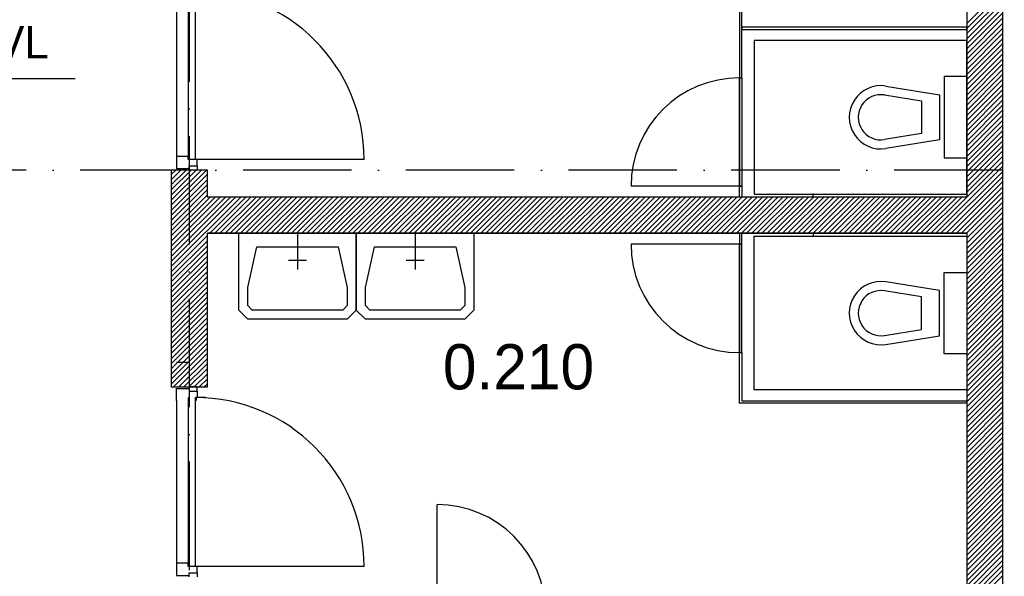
# Model space of a CAD drawing. Header units: millimetres. Extents: x -6587 to 112885, y 244 to 84344.
# Tile 39 of 47: x 66955 to 72400, y 46522 to 49600. Entities that reach past the tile are written whole.
import ezdxf
from ezdxf.enums import TextEntityAlignment as Align

# ---------------------------------------------------------------- set-up
doc = ezdxf.new("R2010")
doc.units = ezdxf.units.MM
doc.header["$LTSCALE"] = 100
doc.linetypes.add('DASHDOT', pattern=[9, 6, -1.5, 0, -1.5])
for name, color, linetype in [('AL$7----_STRAMIEN', 1, 'DASHDOT'), ('AL22----_BINNENWAND', 7, 'CONTINUOUS'), ('BOUW', 8, 'CONTINUOUS'), ('KABELGOOT', 8, 'CONTINUOUS')]:
    doc.layers.add(name, color=color, linetype=linetype)
doc.styles.add('BURO-018', font='BUROFONT.shx', dxfattribs={"height": 180})
doc.styles.add('BURO-025', font='BUROFONT.shx', dxfattribs={"height": 250})

msp = doc.modelspace()

# ---------------------------------------------------------------- linework, layer by layer
at = {"layer": 'AL$7----_STRAMIEN', "color": 1}
for p, q in [((67892.8, 77759.8), (67892.8, 6017.7)), ((67892.8, 77759.8), (67892.8, 6017.7)), ((93992.8, 48768.7), (4198.5, 48768.7))]:
    msp.add_line(p, q, dxfattribs=at)
at = {"layer": 'AL22----_BINNENWAND', "color": 6}
msp.add_line((70949.3, 49558.2), (70949.3, 49545.2), dxfattribs=at)
at = {"layer": 'BOUW'}
for p, q in [((72192.8, 51468.9), (72192.8, 48618.9)), ((72392.8, 48618.9), (72392.8, 51468.9)), ((72192.8, 49579.7), (72392.8, 49779.7)), ((67822.8, 49743.9), (67822.8, 48843.9)), ((67885.8, 49760.9), (67885.8, 48826.9)), ((67925.8, 49760.9), (67925.8, 48826.9)), ((70936.3, 49743.9), (70936.3, 49278.9)), ((70949.3, 49278.9), (70949.3, 49743.9)), ((72192.8, 49551.4), (72392.8, 49751.4)), ((72192.8, 49523.2), (72392.8, 49723.2)), ((72192.8, 49494.9), (72392.8, 49694.9)), ((72192.8, 49466.6), (72392.8, 49666.6)), ((72192.8, 49438.3), (72392.8, 49638.3)), ((72192.8, 49410), (72392.8, 49610)), ((72192.8, 49558.4), (70949.3, 49558.4)), ((70949.3, 49558.4), (70949.3, 49545.4)), ((72192.8, 49381.7), (72392.8, 49581.7)), ((72192.8, 49545.4), (72192.8, 49558.4)), ((70949.3, 49545.4), (72192.8, 49545.4)), ((72192.8, 49353.5), (72392.8, 49553.5)), ((72192.8, 49325.2), (72392.8, 49525.2)), ((72192.8, 49485.4), (71016.8, 49485.4)), ((71016.8, 49485.4), (71016.8, 48635.4)), ((72192.8, 49296.9), (72392.8, 49496.9)), ((72192.8, 48635.4), (72192.8, 49485.4)), ((72192.8, 49268.6), (72392.8, 49468.6)), ((72192.8, 49240.3), (72392.8, 49440.3)), ((72192.8, 49212), (72392.8, 49412)), ((72192.8, 49183.7), (72392.8, 49383.7)), ((72192.8, 49155.5), (72392.8, 49355.5)), ((72067.8, 49285.4), (72067.8, 48835.4)), ((72192.8, 49285.4), (72067.8, 49285.4)), ((72192.8, 49127.2), (72392.8, 49327.2)), ((72192.8, 49098.9), (72392.8, 49298.9)), ((72192.8, 48835.4), (72192.8, 49285.4)), ((70936.3, 49278.9), (70949.3, 49278.9)), ((70936.3, 48678.9), (70936.3, 49278.9)), ((70936.3, 49278.9), (70949.3, 49278.9)), ((70936.3, 49278.9), (70936.3, 48678.9)), ((70949.3, 49278.9), (70949.3, 48678.9)), ((71745.6, 49233.2), (72042.8, 49185.4)), ((72192.8, 49070.6), (72392.8, 49270.6)), ((72192.8, 49042.3), (72392.8, 49242.3)), ((71737.7, 49183.8), (71942.8, 49150.8)), ((72042.8, 49185.4), (72042.8, 48935.4)), ((72192.8, 49014), (72392.8, 49214)), ((72192.8, 48985.8), (72392.8, 49185.8)), ((71942.8, 49150.8), (71942.8, 48970)), ((72192.8, 48957.5), (72392.8, 49157.5)), ((72192.8, 48929.2), (72392.8, 49129.2)), ((72192.8, 48900.9), (72392.8, 49100.9)), ((72192.8, 48872.6), (72392.8, 49072.6)), ((71617.8, 49010.4), (71617.8, 49010.4)), ((72192.8, 48844.3), (72392.8, 49044.3)), ((72192.8, 48816.1), (72392.8, 49016.1)), ((71942.8, 48970), (71737.7, 48937)), ((72192.8, 48787.8), (72392.8, 48987.8)), ((72192.8, 48759.5), (72392.8, 48959.5)), ((72042.8, 48935.4), (71745.6, 48887.6)), ((72192.8, 48731.2), (72392.8, 48931.2)), ((72192.8, 48702.9), (72392.8, 48902.9)), ((71792.8, 48885.4), (71792.8, 48885.4)), ((72192.8, 48674.6), (72392.8, 48874.6)), ((67822.8, 48843.9), (67822.8, 48776.9)), ((67885.8, 48843.9), (67822.8, 48843.9)), ((67885.8, 48826.9), (67885.8, 48843.9)), ((67936.8, 48826.9), (67885.8, 48826.9)), ((68859.8, 48826.9), (67925.8, 48826.9)), ((67936.8, 48791.9), (67936.8, 48826.9)), ((71993.7, 48418.9), (72392.8, 48818.1)), ((72067.8, 48835.4), (72192.8, 48835.4)), ((72192.8, 48646.3), (72392.8, 48846.3)), ((67792.8, 48768.9), (67792.8, 47568.9)), ((67792.8, 48573.8), (67987.9, 48768.9)), ((67792.8, 48602.1), (67959.6, 48768.9)), ((67792.8, 48630.4), (67931.3, 48768.9)), ((67792.8, 48658.7), (67903, 48768.9)), ((67792.8, 48687), (67874.7, 48768.9)), ((67792.8, 48715.3), (67846.5, 48768.9)), ((67792.8, 48743.5), (67818.2, 48768.9)), ((67992.8, 48768.9), (67792.8, 48768.9)), ((67792.8, 48545.6), (67992.8, 48745.6)), ((67822.8, 48776.9), (67892.8, 48776.9)), ((67892.8, 48791.9), (67936.8, 48791.9)), ((67892.8, 48776.9), (67892.8, 48791.9)), ((67892.8, 48768.9), (67892.8, 48791.9)), ((67936.8, 48768.9), (67892.8, 48768.9)), ((67936.8, 48791.9), (67936.8, 48768.9)), ((67992.8, 48618.9), (67992.8, 48768.9)), ((72021.9, 48418.9), (72392.8, 48789.8)), ((72050.2, 48418.9), (72392.8, 48761.5)), ((67792.8, 48517.3), (67992.8, 48717.3)), ((67792.8, 48489), (67992.8, 48689)), ((72078.5, 48418.9), (72392.8, 48733.2)), ((72106.8, 48418.9), (72392.8, 48704.9)), ((67792.8, 48460.7), (67992.8, 48660.7)), ((67792.8, 48432.4), (67992.8, 48632.4)), ((70936.3, 48678.9), (70336.3, 48678.9)), ((70936.3, 48678.9), (70949.3, 48678.9)), ((70936.3, 48618.9), (70936.3, 48678.9)), ((70949.3, 48678.9), (70936.3, 48678.9)), ((70949.3, 48678.9), (70949.3, 48618.9)), ((71016.8, 48635.4), (72192.8, 48635.4)), ((71342.8, 48618.9), (71342.8, 48638.9)), ((72135.1, 48418.9), (72392.8, 48676.6)), ((72163.4, 48418.9), (72392.8, 48648.4)), ((67792.8, 48234.4), (68177.3, 48618.9)), ((67792.8, 48262.7), (68149, 48618.9)), ((67792.8, 48291), (68120.7, 48618.9)), ((67792.8, 48319.3), (68092.4, 48618.9)), ((67792.8, 48347.6), (68064.2, 48618.9)), ((67792.8, 48375.9), (68035.9, 48618.9)), ((67792.8, 48404.1), (68007.6, 48618.9)), ((72192.8, 48618.9), (67992.8, 48618.9)), ((72192.8, 48618.9), (67992.8, 48618.9)), ((68005.6, 48418.9), (68205.6, 48618.9)), ((68033.9, 48418.9), (68233.9, 48618.9)), ((68062.1, 48418.9), (68262.1, 48618.9)), ((68090.4, 48418.9), (68290.4, 48618.9)), ((68118.7, 48418.9), (68318.7, 48618.9)), ((68147, 48418.9), (68347, 48618.9)), ((68175.3, 48418.9), (68375.3, 48618.9)), ((68203.6, 48418.9), (68403.6, 48618.9)), ((68231.9, 48418.9), (68431.9, 48618.9)), ((68260.1, 48418.9), (68460.1, 48618.9)), ((68288.4, 48418.9), (68488.4, 48618.9)), ((68316.7, 48418.9), (68516.7, 48618.9)), ((68345, 48418.9), (68545, 48618.9)), ((68373.3, 48418.9), (68573.3, 48618.9)), ((68401.6, 48418.9), (68601.6, 48618.9)), ((68429.8, 48418.9), (68629.8, 48618.9)), ((68458.1, 48418.9), (68658.1, 48618.9)), ((68486.4, 48418.9), (68686.4, 48618.9)), ((68514.7, 48418.9), (68714.7, 48618.9)), ((68543, 48418.9), (68743, 48618.9)), ((68571.3, 48418.9), (68771.3, 48618.9)), ((68599.5, 48418.9), (68799.5, 48618.9)), ((68627.8, 48418.9), (68827.8, 48618.9)), ((68656.1, 48418.9), (68856.1, 48618.9)), ((68684.4, 48418.9), (68884.4, 48618.9)), ((68712.7, 48418.9), (68912.7, 48618.9)), ((68741, 48418.9), (68941, 48618.9)), ((68769.3, 48418.9), (68969.3, 48618.9)), ((68797.5, 48418.9), (68997.5, 48618.9)), ((68825.8, 48418.9), (69025.8, 48618.9)), ((68854.1, 48418.9), (69054.1, 48618.9)), ((68882.4, 48418.9), (69082.4, 48618.9)), ((68910.7, 48418.9), (69110.7, 48618.9)), ((68939, 48418.9), (69139, 48618.9)), ((68967.2, 48418.9), (69167.2, 48618.9)), ((68995.5, 48418.9), (69195.5, 48618.9)), ((69023.8, 48418.9), (69223.8, 48618.9)), ((69052.1, 48418.9), (69252.1, 48618.9)), ((69080.4, 48418.9), (69280.4, 48618.9)), ((69108.7, 48418.9), (69308.7, 48618.9)), ((69136.9, 48418.9), (69336.9, 48618.9)), ((69165.2, 48418.9), (69365.2, 48618.9)), ((69193.5, 48418.9), (69393.5, 48618.9)), ((69221.8, 48418.9), (69421.8, 48618.9)), ((69250.1, 48418.9), (69450.1, 48618.9)), ((69278.4, 48418.9), (69478.4, 48618.9)), ((69306.7, 48418.9), (69506.7, 48618.9)), ((69334.9, 48418.9), (69534.9, 48618.9)), ((69363.2, 48418.9), (69563.2, 48618.9)), ((69391.5, 48418.9), (69591.5, 48618.9)), ((69419.8, 48418.9), (69619.8, 48618.9)), ((69448.1, 48418.9), (69648.1, 48618.9)), ((69476.4, 48418.9), (69676.4, 48618.9)), ((69504.6, 48418.9), (69704.6, 48618.9)), ((69532.9, 48418.9), (69732.9, 48618.9)), ((69561.2, 48418.9), (69761.2, 48618.9)), ((69589.5, 48418.9), (69789.5, 48618.9)), ((69617.8, 48418.9), (69817.8, 48618.9)), ((69646.1, 48418.9), (69846.1, 48618.9)), ((69674.4, 48418.9), (69874.4, 48618.9)), ((69702.6, 48418.9), (69902.6, 48618.9)), ((69730.9, 48418.9), (69930.9, 48618.9)), ((69759.2, 48418.9), (69959.2, 48618.9)), ((69787.5, 48418.9), (69987.5, 48618.9)), ((69815.8, 48418.9), (70015.8, 48618.9)), ((69844.1, 48418.9), (70044.1, 48618.9)), ((69872.3, 48418.9), (70072.3, 48618.9)), ((69900.6, 48418.9), (70100.6, 48618.9)), ((69928.9, 48418.9), (70128.9, 48618.9)), ((69957.2, 48418.9), (70157.2, 48618.9)), ((69985.5, 48418.9), (70185.5, 48618.9)), ((70013.8, 48418.9), (70213.8, 48618.9)), ((70042, 48418.9), (70242, 48618.9)), ((70070.3, 48418.9), (70270.3, 48618.9)), ((70098.6, 48418.9), (70298.6, 48618.9)), ((70126.9, 48418.9), (70326.9, 48618.9)), ((70155.2, 48418.9), (70355.2, 48618.9)), ((70183.5, 48418.9), (70383.5, 48618.9)), ((70211.8, 48418.9), (70411.8, 48618.9)), ((70240, 48418.9), (70440, 48618.9)), ((70268.3, 48418.9), (70468.3, 48618.9)), ((70296.6, 48418.9), (70496.6, 48618.9)), ((70324.9, 48418.9), (70524.9, 48618.9)), ((70353.2, 48418.9), (70553.2, 48618.9)), ((70381.5, 48418.9), (70581.5, 48618.9)), ((70409.7, 48418.9), (70609.7, 48618.9)), ((70438, 48418.9), (70638, 48618.9)), ((70466.3, 48418.9), (70666.3, 48618.9)), ((70494.6, 48418.9), (70694.6, 48618.9)), ((70522.9, 48418.9), (70722.9, 48618.9)), ((70551.2, 48418.9), (70751.2, 48618.9)), ((70579.4, 48418.9), (70779.4, 48618.9)), ((70607.7, 48418.9), (70807.7, 48618.9)), ((70636, 48418.9), (70836, 48618.9)), ((70664.3, 48418.9), (70864.3, 48618.9)), ((70692.6, 48418.9), (70892.6, 48618.9)), ((70720.9, 48418.9), (70920.9, 48618.9)), ((70749.2, 48418.9), (70949.2, 48618.9)), ((70777.4, 48418.9), (70977.4, 48618.9)), ((70805.7, 48418.9), (71005.7, 48618.9)), ((70834, 48418.9), (71034, 48618.9)), ((70862.3, 48418.9), (71062.3, 48618.9)), ((70890.6, 48418.9), (71090.6, 48618.9)), ((70918.9, 48418.9), (71118.9, 48618.9)), ((70949.3, 48618.9), (70936.3, 48618.9)), ((70947.1, 48418.9), (71147.1, 48618.9)), ((70975.4, 48418.9), (71175.4, 48618.9)), ((71003.7, 48418.9), (71203.7, 48618.9)), ((71032, 48418.9), (71232, 48618.9)), ((71060.3, 48418.9), (71260.3, 48618.9)), ((71088.6, 48418.9), (71288.6, 48618.9)), ((71116.8, 48418.9), (71316.8, 48618.9)), ((71145.1, 48418.9), (71345.1, 48618.9)), ((71173.4, 48418.9), (71373.4, 48618.9)), ((71201.7, 48418.9), (71401.7, 48618.9)), ((71230, 48418.9), (71430, 48618.9)), ((71258.3, 48418.9), (71458.3, 48618.9)), ((71286.6, 48418.9), (71486.6, 48618.9)), ((71314.8, 48418.9), (71514.8, 48618.9)), ((71343.1, 48418.9), (71543.1, 48618.9)), ((71371.4, 48418.9), (71571.4, 48618.9)), ((71399.7, 48418.9), (71599.7, 48618.9)), ((71428, 48418.9), (71628, 48618.9)), ((71456.3, 48418.9), (71656.3, 48618.9)), ((71484.5, 48418.9), (71684.5, 48618.9)), ((71512.8, 48418.9), (71712.8, 48618.9)), ((71541.1, 48418.9), (71741.1, 48618.9)), ((71569.4, 48418.9), (71769.4, 48618.9)), ((71597.7, 48418.9), (71797.7, 48618.9)), ((71626, 48418.9), (71826, 48618.9)), ((71654.2, 48418.9), (71854.2, 48618.9)), ((71682.5, 48418.9), (71882.5, 48618.9)), ((71710.8, 48418.9), (71910.8, 48618.9)), ((71739.1, 48418.9), (71939.1, 48618.9)), ((71767.4, 48418.9), (71967.4, 48618.9)), ((71795.7, 48418.9), (71995.7, 48618.9)), ((71824, 48418.9), (72024, 48618.9)), ((71852.2, 48418.9), (72052.2, 48618.9)), ((71880.5, 48418.9), (72080.5, 48618.9)), ((71908.8, 48418.9), (72108.8, 48618.9)), ((71937.1, 48418.9), (72137.1, 48618.9)), ((71965.4, 48418.9), (72165.4, 48618.9)), ((72191.7, 48418.9), (72392.8, 48620.1)), ((72192.8, 48391.8), (72392.8, 48591.8)), ((72392.8, 48418.9), (72392.8, 48618.9)), ((72192.8, 48363.5), (72392.8, 48563.5)), ((72192.8, 48335.2), (72392.8, 48535.2)), ((72192.8, 48306.9), (72392.8, 48506.9)), ((72192.8, 48278.7), (72392.8, 48478.7)), ((67992.8, 48418.9), (72192.8, 48418.9)), ((72192.8, 48418.9), (67992.8, 48418.9)), ((67992.8, 47568.9), (67992.8, 48418.9)), ((68166.5, 48418.9), (68816.5, 48418.9)), ((68166.5, 48118.9), (68166.5, 48418.9)), ((68816.5, 48418.9), (68816.5, 48118.9)), ((68816.5, 48418.9), (69466.5, 48418.9)), ((68816.5, 48118.9), (68816.5, 48418.9)), ((69466.5, 48418.9), (69466.5, 48118.9)), ((70936.3, 48418.9), (70936.3, 48358.9)), ((70949.3, 48418.9), (70936.3, 48418.9)), ((70949.3, 48358.9), (70949.3, 48418.9)), ((71342.8, 48418.9), (71342.8, 48398.9)), ((72192.8, 48250.4), (72392.8, 48450.4)), ((72192.8, 48222.1), (72392.8, 48422.1)), ((72192.8, 48418.9), (72192.8, 44818.9)), ((72392.8, 44818.9), (72392.8, 48418.9)), ((67792.8, 48206.1), (67992.8, 48406.1)), ((67792.8, 48177.9), (67992.8, 48377.9)), ((70936.3, 48358.9), (70336.3, 48358.9)), ((70936.3, 48358.9), (70949.3, 48358.9)), ((70936.3, 48358.9), (70936.3, 47758.9)), ((70949.3, 48358.9), (70936.3, 48358.9)), ((70936.3, 47758.9), (70936.3, 48358.9)), ((70949.3, 47758.9), (70949.3, 48358.9)), ((71016.8, 48402.4), (72192.8, 48402.4)), ((71016.8, 47552.4), (71016.8, 48402.4)), ((72192.8, 48402.4), (72192.8, 47552.4)), ((72192.8, 48193.8), (72392.8, 48393.8)), ((72192.8, 48165.5), (72392.8, 48365.5)), ((67792.8, 48149.6), (67992.8, 48349.6)), ((67792.8, 48121.3), (67992.8, 48321.3)), ((68216.5, 48118.9), (68266.5, 48343.9)), ((68266.5, 48343.9), (68716.5, 48343.9)), ((68716.5, 48343.9), (68766.5, 48118.9)), ((68866.5, 48118.9), (68916.5, 48343.9)), ((68916.5, 48343.9), (69366.5, 48343.9)), ((69366.5, 48343.9), (69416.5, 48118.9)), ((72192.8, 48137.2), (72392.8, 48337.2)), ((72192.8, 48108.9), (72392.8, 48308.9)), ((67792.8, 48093), (67992.8, 48293)), ((67792.8, 48064.7), (67992.8, 48264.7)), ((72192.8, 48080.7), (72392.8, 48280.7)), ((72192.8, 48052.4), (72392.8, 48252.4)), ((67792.8, 48036.4), (67992.8, 48236.4)), ((67792.8, 48008.2), (67992.8, 48208.2)), ((72067.8, 48202.4), (72192.8, 48202.4)), ((72067.8, 47752.4), (72067.8, 48202.4)), ((72192.8, 48024.1), (72392.8, 48224.1)), ((72192.8, 48202.4), (72192.8, 47752.4)), ((72192.8, 47995.8), (72392.8, 48195.8)), ((67792.8, 47979.9), (67992.8, 48179.9)), ((67792.8, 47951.6), (67992.8, 48151.6)), ((72042.8, 48102.4), (71745.6, 48150.2)), ((71792.8, 48152.4), (71792.8, 48152.4)), ((72192.8, 47967.5), (72392.8, 48167.5)), ((72192.8, 47939.2), (72392.8, 48139.2)), ((67792.8, 47923.3), (67992.8, 48123.3)), ((67792.8, 47895), (67992.8, 48095)), ((68166.5, 47993.9), (68166.5, 48118.9)), ((68216.5, 48018.9), (68216.5, 48118.9)), ((68766.5, 48118.9), (68766.5, 48018.9)), ((68816.5, 48118.9), (68816.5, 47993.9)), ((68816.5, 47993.9), (68816.5, 48118.9)), ((68866.5, 48018.9), (68866.5, 48118.9)), ((69416.5, 48118.9), (69416.5, 48018.9)), ((69466.5, 48118.9), (69466.5, 47993.9)), ((71942.8, 48067.8), (71737.7, 48100.8)), ((72042.8, 47852.4), (72042.8, 48102.4)), ((72192.8, 47911), (72392.8, 48111)), ((67792.8, 47866.7), (67992.8, 48066.7)), ((67792.8, 47838.5), (67992.8, 48038.5)), ((71942.8, 47887), (71942.8, 48067.8)), ((72192.8, 47882.7), (72392.8, 48082.7)), ((72192.8, 47854.4), (72392.8, 48054.4)), ((67792.8, 47810.2), (67992.8, 48010.2)), ((67792.8, 47781.9), (67992.8, 47981.9)), ((68216.5, 47943.9), (68166.5, 47993.9)), ((68241.5, 47993.9), (68216.5, 48018.9)), ((68741.5, 47993.9), (68241.5, 47993.9)), ((68766.5, 48018.9), (68741.5, 47993.9)), ((68816.5, 47993.9), (68766.5, 47943.9)), ((68866.5, 47943.9), (68816.5, 47993.9)), ((68891.5, 47993.9), (68866.5, 48018.9)), ((69391.5, 47993.9), (68891.5, 47993.9)), ((69416.5, 48018.9), (69391.5, 47993.9)), ((69466.5, 47993.9), (69416.5, 47943.9)), ((71617.8, 48027.4), (71617.8, 48027.4)), ((72192.8, 47826.1), (72392.8, 48026.1)), ((72192.8, 47797.8), (72392.8, 47997.8)), ((67792.8, 47753.6), (67992.8, 47953.6)), ((67792.8, 47725.3), (67992.8, 47925.3)), ((68766.5, 47943.9), (68216.5, 47943.9)), ((69416.5, 47943.9), (68866.5, 47943.9)), ((72192.8, 47769.5), (72392.8, 47969.5)), ((72192.8, 47741.3), (72392.8, 47941.3)), ((67792.8, 47697), (67992.8, 47897)), ((67792.8, 47668.7), (67992.8, 47868.7)), ((71737.7, 47854), (71942.8, 47887)), ((72192.8, 47713), (72392.8, 47913)), ((72192.8, 47684.7), (72392.8, 47884.7)), ((67792.8, 47640.5), (67992.8, 47840.5)), ((67792.8, 47612.2), (67992.8, 47812.2)), ((71745.6, 47804.6), (72042.8, 47852.4)), ((72192.8, 47656.4), (72392.8, 47856.4)), ((72192.8, 47628.1), (72392.8, 47828.1)), ((67792.8, 47583.9), (67992.8, 47783.9)), ((70936.3, 47758.9), (70949.3, 47758.9)), ((70936.3, 47758.9), (70949.3, 47758.9)), ((70936.3, 47479.4), (70936.3, 47758.9)), ((70949.3, 47758.9), (70949.3, 47492.4)), ((72192.8, 47599.8), (72392.8, 47799.8)), ((72192.8, 47571.5), (72392.8, 47771.5)), ((67806.1, 47568.9), (67992.8, 47755.6)), ((67885.8, 47704.7), (67822.8, 47704.7)), ((67834.4, 47568.9), (67992.8, 47727.3)), ((72192.8, 47752.4), (72067.8, 47752.4)), ((72192.8, 47543.3), (72392.8, 47743.3)), ((72192.8, 47515), (72392.8, 47715)), ((67862.7, 47568.9), (67992.8, 47699)), ((67891, 47568.9), (67992.8, 47670.8)), ((72192.8, 47486.7), (72392.8, 47686.7)), ((72192.8, 47458.4), (72392.8, 47658.4)), ((67919.3, 47568.9), (67992.8, 47642.5)), ((67947.5, 47568.9), (67992.8, 47614.2)), ((72192.8, 47430.1), (72392.8, 47630.1)), ((72192.8, 47401.8), (72392.8, 47601.8)), ((67792.8, 47568.9), (67992.8, 47568.9)), ((67822.8, 47560.9), (67892.8, 47560.9)), ((67822.8, 47493.9), (67822.8, 47560.9)), ((67892.8, 47568.9), (67892.8, 47545.9)), ((67936.8, 47568.9), (67892.8, 47568.9)), ((67892.8, 47560.9), (67892.8, 47545.9)), ((67892.8, 47545.9), (67936.8, 47545.9)), ((67936.8, 47545.9), (67936.8, 47568.9)), ((67936.8, 47545.9), (67936.8, 47510.9)), ((67975.8, 47568.9), (67992.8, 47585.9)), ((72192.8, 47552.4), (71016.8, 47552.4)), ((72192.8, 47373.6), (72392.8, 47573.6)), ((72192.8, 47345.3), (72392.8, 47545.3)), ((67822.8, 47493.9), (67822.8, 46593.9)), ((67885.8, 47510.9), (67885.8, 46576.9)), ((67925.8, 47510.9), (67925.8, 46576.9)), ((67930.8, 47510.9), (67930.8, 47493.9)), ((67981.8, 47510.9), (67930.8, 47510.9)), ((70949.3, 47492.4), (72192.8, 47492.4)), ((72192.8, 47317), (72392.8, 47517)), ((72192.8, 47492.4), (72192.8, 47479.4)), ((72192.8, 47288.7), (72392.8, 47488.7)), ((72192.8, 47479.4), (70936.3, 47479.4)), ((72192.8, 47260.4), (72392.8, 47460.4)), ((72192.8, 47232.1), (72392.8, 47432.1)), ((72192.8, 47203.8), (72392.8, 47403.8)), ((72192.8, 47175.6), (72392.8, 47375.6)), ((72192.8, 47147.3), (72392.8, 47347.3)), ((72192.8, 47119), (72392.8, 47319)), ((72192.8, 47090.7), (72392.8, 47290.7)), ((72192.8, 47062.4), (72392.8, 47262.4)), ((72192.8, 47034.1), (72392.8, 47234.1)), ((72192.8, 47005.9), (72392.8, 47205.9)), ((72192.8, 46977.6), (72392.8, 47177.6)), ((72192.8, 46949.3), (72392.8, 47149.3)), ((72192.8, 46921), (72392.8, 47121)), ((72192.8, 46892.7), (72392.8, 47092.7)), ((72192.8, 46864.4), (72392.8, 47064.4)), ((72192.8, 46836.2), (72392.8, 47036.2)), ((72192.8, 46807.9), (72392.8, 47007.9)), ((72192.8, 46779.6), (72392.8, 46979.6)), ((72192.8, 46751.3), (72392.8, 46951.3)), ((69263.3, 46318.9), (69263.3, 46918.9)), ((72192.8, 46723), (72392.8, 46923)), ((72192.8, 46694.7), (72392.8, 46894.7)), ((72192.8, 46666.4), (72392.8, 46866.4)), ((72192.8, 46638.2), (72392.8, 46838.2)), ((72192.8, 46609.9), (72392.8, 46809.9)), ((72192.8, 46581.6), (72392.8, 46781.6)), ((72192.8, 46553.3), (72392.8, 46753.3)), ((72192.8, 46525), (72392.8, 46725)), ((72192.8, 46496.7), (72392.8, 46696.7)), ((72192.8, 46468.5), (72392.8, 46668.5)), ((72192.8, 46440.2), (72392.8, 46640.2)), ((67822.8, 46593.9), (67822.8, 46526.9)), ((67885.8, 46593.9), (67822.8, 46593.9)), ((67885.8, 46576.9), (67885.8, 46593.9)), ((67936.8, 46576.9), (67885.8, 46576.9)), ((68859.8, 46576.9), (67925.8, 46576.9)), ((67936.8, 46541.9), (67936.8, 46576.9)), ((72192.8, 46411.9), (72392.8, 46611.9)), ((72192.8, 46383.6), (72392.8, 46583.6)), ((67822.8, 46526.9), (67892.8, 46526.9)), ((67892.8, 46541.9), (67936.8, 46541.9)), ((67892.8, 46526.9), (67892.8, 46541.9)), ((67892.8, 46518.9), (67892.8, 46541.9)), ((67936.8, 46541.9), (67936.8, 46518.9)), ((72192.8, 46355.3), (72392.8, 46555.3)), ((72192.8, 46327), (72392.8, 46527))]:
    msp.add_line(p, q, dxfattribs=at)
for points in [[(68491.5, 48418.9), (68491.5, 48218.9)], [(69141.5, 48418.9), (69141.5, 48218.9)], [(68541.5, 48268.9), (68441.5, 48268.9)], [(69191.5, 48268.9), (69091.5, 48268.9)]]:
    msp.add_lwpolyline(points, dxfattribs=at)
for centre, radius, start, end in [((67925.8, 48826.9), 934, 0, 90), ((70936.3, 48678.9), 600, 90, 180), ((71717.8, 49060.4), 175, 80.8673, 279.1327), ((71717.8, 49060.4), 125, 80.8673, 279.1327), ((70936.3, 48358.9), 600, 180, 270), ((71717.8, 47977.4), 175, 80.8673, 279.1327), ((71717.8, 47977.4), 125, 80.8673, 279.1327), ((67925.8, 46576.9), 934, 0, 90), ((69263.3, 46318.9), 600, 0, 90)]:
    msp.add_arc(centre, radius, start, end, dxfattribs=at)
at = {"layer": 'KABELGOOT', "color": 8}
msp.add_line((65887, 49275.4), (67262, 49275.4), dxfattribs=at)

# ---------------------------------------------------------------- texts
at = {"layer": 'BOUW', "style": 'BURO-025'}
msp.add_text('0.210', height=250, dxfattribs=at).set_placement((69295.2, 47555.8))
at = {"layer": 'KABELGOOT', "color": 8, "style": 'BURO-018'}
msp.add_text('3650+VL', height=180, dxfattribs=at).set_placement((66629.9, 49476), align=Align.MIDDLE)

doc.saveas('drawing.dxf')
